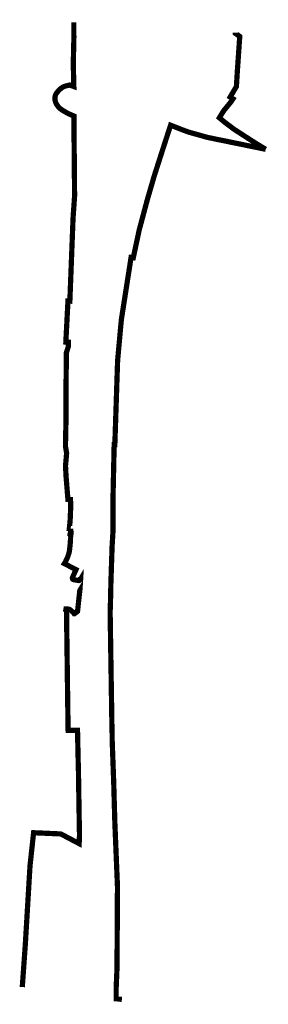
# Model space of a CAD drawing. Header units: metres. Extents: x 152910 to 153005, y 452903 to 453280.
import ezdxf

# ---------------------------------------------------------------- set-up
doc = ezdxf.new("R2010")
doc.units = ezdxf.units.M
doc.layers.add('Beheergrens', color=10, linetype='Continuous')

msp = doc.modelspace()

# ---------------------------------------------------------------- linework, layer by layer
at = {"layer": 'Beheergrens', "const_width": 2}
for points in [[(152929.2971725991, 453085.308035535), (152928.9951000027, 453085.3227000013), (152928.7382999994, 453085.3383000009), (152928.9951000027, 453087.7895000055), (152929.0729000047, 453088.8011000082), (152929.1741000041, 453091.2990000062), (152929.2362999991, 453092.7230999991), (152929.2206999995, 453094.8630000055), (152929.2130000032, 453096.131400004), (152929.2052000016, 453096.4426999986), (152928.2100000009, 453096.4930000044), (152927.5151000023, 453104.9871000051), (152927.5110000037, 453105.0369999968), (152927.504999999, 453105.1140000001), (152927.2769999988, 453109.2750000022), (152927.7069999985, 453114.1810000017), (152927.256000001, 453116.8100000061), (152927.2683000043, 453117.3997000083), (152927.2730000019, 453117.6280000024), (152927.4759999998, 453127.3299999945), (152927.4460000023, 453137.0650000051), (152927.4550999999, 453137.8376000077), (152927.4617000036, 453138.4006999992), (152927.6290000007, 453152.6589999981), (152928.3376000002, 453154.8742999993), (152928.3493000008, 453154.9109000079), (152928.3519000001, 453155.2593000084), (152928.3987000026, 453156.4455000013), (152928.4008999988, 453156.6648000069), (152928.1555000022, 453156.6775000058), (152927.7769000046, 453156.6970000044), (152927.4090000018, 453156.7160000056), (152928.2210000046, 453172.3889999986), (152928.425999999, 453172.3780000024), (152928.9460000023, 453172.3510000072), (152930.1689999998, 453204.0879999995), (152930.762000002, 453212.5900000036), (152930.6230000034, 453228.3760000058), (152930.5190000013, 453238.7510000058), (152930.518000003, 453240.367999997), (152930.5171000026, 453240.8847000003), (152930.5170000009, 453241.0280000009), (152930.5170000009, 453241.2150000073), (152930.5390000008, 453243.1550000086), (152928.2820000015, 453244.120000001), (152926.0380000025, 453245.4149999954), (152925.3298257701, 453245.9491462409), (152924.6810000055, 453246.5540000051), (152924.1961646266, 453247.1306439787), (152923.7962401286, 453247.7691140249), (152923.4890000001, 453248.4570000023), (152923.3741000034, 453248.8196000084), (152923.2919999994, 453249.1909999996), (152923.2390067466, 453249.6149088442), (152923.2289999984, 453250.0419999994), (152923.2590000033, 453250.4459999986), (152923.3616983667, 453250.9514151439), (152923.5439297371, 453251.4338911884), (152923.800999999, 453251.8810000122), (152924.5843357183, 453252.8593616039), (152925.5020000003, 453253.7129999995), (152926.0548157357, 453254.100934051), (152926.6523655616, 453254.4156279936), (152927.2850000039, 453254.6519999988), (152928.8859999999, 453255.0370000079), (152929.6884999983, 453254.7478000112), (152930.4873999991, 453254.4600000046), (152930.2529999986, 453262.9659999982), (152930.495000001, 453273.2919999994), (152930.4615120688, 453279.0317292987)], [(153003.9827999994, 453230.4376000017), (153003.9690000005, 453230.4459999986), (153003.6149000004, 453230.6603999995), (153000, 453232.8489999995), (152998.5331000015, 453233.7960000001), (152998.2135999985, 453234.0022), (152991.8460000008, 453238.1130000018), (152988.3310000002, 453240.75), (152986.2230000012, 453242.5029999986), (152986.559700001, 453243.0522999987), (152987.3399999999, 453244.3249999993), (152987.3649999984, 453244.3640000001), (152988.0940000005, 453245.4539999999), (152989.6339999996, 453247.3350000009), (152990.7149999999, 453248.6559999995), (152991.4519999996, 453249.7619999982), (152990.3640000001, 453250.432), (152990.6840000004, 453250.9739999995), (152991.6149999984, 453252.5500000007), (152992.745000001, 453254.4620000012), (152992.9070000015, 453257.061999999), (152993.0650000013, 453259.5989999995), (152994.0309999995, 453273.6290000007), (152992.3189999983, 453274.8350000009), (152992.3263847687, 453275.0881650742)], [(152946.2676637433, 453120.1548311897), (152947.2390000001, 453149.5560000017), (152948.6750000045, 453165.282000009), (152948.7812000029, 453165.960200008), (152952.4020000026, 453189.0810000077), (152952.7245000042, 453189.0344000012), (152953.2459999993, 453188.9589999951), (152955.5140000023, 453199.5490000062), (152958.5880000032, 453211.0430000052), (152961.2540000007, 453220.1909999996), (152964.0970000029, 453229.0510000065), (152965.5890000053, 453233.6530000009), (152966.1025000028, 453235.2359000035), (152967.5390000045, 453239.6680000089), (152972.1630000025, 453237.8620000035), (152972.2480000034, 453237.8289999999), (152974.4220000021, 453237.0360000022), (152974.8290000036, 453236.9209999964), (152981.6000000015, 453235.0160000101), (152983.7390000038, 453234.5729999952), (153003.9690000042, 453230.446000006)], [(152945.4534906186, 453095.9687797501), (152945.8245376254, 453113.062007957), (152945.9187893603, 453117.4809319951), (152946.1790000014, 453117.4710000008), (152946.2676637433, 453120.1548311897)], [(152945.1332557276, 453007.2221380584), (152945.0777906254, 453008.6642307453), (152944.3787933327, 453053.4691443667), (152944.508839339, 453057.2079670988), (152944.6713968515, 453064.6449731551), (152945.1285898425, 453078.5639599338), (152945.4867853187, 453084.5566425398), (152945.451672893, 453095.8316313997), (152945.4534906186, 453095.9687797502)], [(152929.1979999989, 453081.9539999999), (152929.3889999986, 453083.4670000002), (152929.1099999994, 453083.5029999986), (152929.2399999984, 453083.9919999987), (152929.2972000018, 453085.308600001)], [(152927.7738999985, 453045.2837000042), (152927.7372000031, 453047.9705000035), (152927.7468999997, 453047.9706999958), (152927.7305000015, 453049.247200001), (152927.7300000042, 453049.2870000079), (152927.7100000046, 453050.9038999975), (152927.6996000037, 453051.7179000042), (152927.6913000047, 453052.3644000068), (152927.6910000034, 453052.3850000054), (152927.689000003, 453052.5340000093), (152927.6868000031, 453052.6643000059), (152927.6860000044, 453052.7140999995), (152927.6860000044, 453052.7411000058), (152927.6860000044, 453052.7440000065), (152927.6650000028, 453054.3930000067), (152927.4422999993, 453054.4180000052), (152927.4840000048, 453054.6389999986), (152927.7110000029, 453054.6389999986), (152928.4580000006, 453054.5210000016), (152928.7989999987, 453054.4260000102), (152929.1400000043, 453054.2280000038), (152929.3339999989, 453054.0710000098), (152930.2940000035, 453053.1710000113), (152930.6052000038, 453052.7501000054), (152930.7289000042, 453052.7514999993), (152931.886400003, 453053.6622000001), (152932.4276000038, 453058.6231999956), (152932.8353000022, 453062.3604000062), (152933.061999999, 453065.9730000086), (152933.0040000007, 453065.8780000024), (152932.8599999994, 453065.8720000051), (152932.769000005, 453065.639000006), (152932.6360000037, 453065.513000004), (152932.4010000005, 453065.4490000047), (152932.1910000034, 453065.4720000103), (152930.324000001, 453065.805999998), (152930.1220000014, 453065.882000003), (152929.9570000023, 453066.1119999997), (152929.9030000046, 453066.3810000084), (152929.9849999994, 453066.6930000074), (152931.3060000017, 453069.6330000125), (152930.9875000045, 453069.7970000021), (152926.8420000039, 453071.932), (152927.1579999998, 453072.4180000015), (152927.9870000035, 453074.1280000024), (152928.0770000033, 453074.3920000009), (152928.4690000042, 453075.5346000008), (152928.5480000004, 453075.765000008), (152928.5799999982, 453075.8599999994), (152928.7399999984, 453076.5119999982), (152928.9549999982, 453078.2310000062), (152929.1620000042, 453080.452000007), (152929.1980000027, 453081.9540000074)], [(152927.6860000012, 453052.7439999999), (152927.6860000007, 453052.7140999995), (152927.6867999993, 453052.6642999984), (152927.6889999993, 453052.5329999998), (152927.6909999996, 453052.3850000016), (152927.691300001, 453052.3643999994), (152927.6995999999, 453051.7179000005), (152927.7047999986, 453051.310899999), (152927.7100000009, 453050.9039000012), (152927.7300000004, 453049.2870000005), (152927.7305000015, 453049.247200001), (152927.7468999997, 453047.9706999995), (152927.8599999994, 453039.1350000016), (152927.9301999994, 453033.6020000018), (152927.9340000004, 453033.3029999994), (152927.9360000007, 453033.1909999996), (152927.9367999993, 453033.1273999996), (152927.9389999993, 453032.9499000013), (152927.9397, 453032.8942000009), (152927.9659999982, 453030.7969999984), (152928.0020000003, 453028.0438000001), (152928.0042000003, 453027.8643000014), (152928.004999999, 453027.7960000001), (152928.0069999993, 453027.688000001), (152928.0109999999, 453027.379999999), (152928.1169999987, 453019.1689999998), (152928.2056999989, 453012.9395999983), (152928.2223000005, 453011.7767000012), (152928.2230000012, 453011.7300000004), (152928.2459999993, 453010.1196999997), (152928.2520999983, 453009.7124999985), (152928.2580999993, 453009.3055000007), (152928.2679999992, 453008.6350000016), (152928.2688000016, 453008.5815999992), (152928.2705000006, 453008.4642999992), (152928.2723000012, 453008.3392999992), (152928.2729999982, 453008.2890999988), (152928.2749999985, 453008.1160000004), (152931.6570000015, 453008.1380000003), (152931.8790000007, 453008.1389999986), (152931.9679999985, 453003.9409999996), (152931.9730000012, 453003.7210000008), (152932.1330000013, 452996.5399999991), (152932.1739999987, 452994.875), (152932.2083999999, 452994.2721000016), (152932.2749999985, 452990.0705999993), (152932.4004000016, 452982.1589000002), (152932.5780000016, 452970.9569999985), (152932.6380000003, 452968.3920000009)], [(152947.1909999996, 452948.2730000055), (152946.1761730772, 452972.9388495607), (152945.7657835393, 452987.5832762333), (152945.1393995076, 453004.9924324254), (152945.1332557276, 453007.2221380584)], [(152910.7184682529, 452909.9223571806), (152911.8080000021, 452925.1650000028), (152911.8970000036, 452926.4130000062), (152913.6770000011, 452956.2410000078), (152913.7049999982, 452956.4980000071), (152915.0560000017, 452968.969000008), (152918.4819000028, 452968.8148000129), (152918.9204000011, 452968.7951000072), (152925.4780000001, 452968.5), (152932.5126999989, 452964.8004000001), (152932.5871725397, 452966.5368895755), (152932.6176273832, 452967.3657456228), (152932.6409999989, 452968.2719999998), (152932.6381999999, 452968.3920999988)], [(152947.0204987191, 452919.5827027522), (152947.1109326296, 452934.8000420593), (152947.1498859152, 452941.3547215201), (152947.1909999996, 452948.2730000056)], [(152947.0205000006, 452919.5826999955), (152947.006000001, 452917.143000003), (152946.9514000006, 452915.8011000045), (152946.8502000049, 452913.3126000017), (152946.7250000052, 452910.2340000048), (152946.6803943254, 452909.7934999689)], [(152947.7798712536, 452904.316415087), (152947.8889999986, 452905.2769999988), (152946.7030000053, 452905.4010000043), (152946.6803886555, 452909.7934999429)]]:
    msp.add_lwpolyline(points, dxfattribs=at)

doc.saveas('drawing.dxf')
